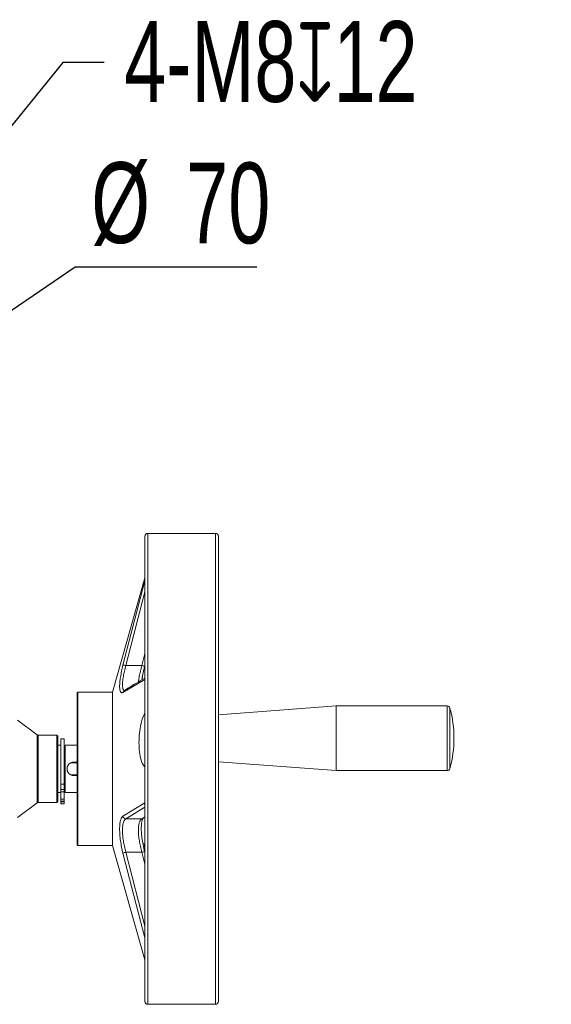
# Model space of a CAD drawing. Header units: millimetres. Extents: x 39 to 402, y 32 to 290.
# Tile 9 of 27: x 144 to 197, y 44 to 142. Entities that reach past the tile are written whole.
import ezdxf

# ---------------------------------------------------------------- set-up
doc = ezdxf.new("R2010")
doc.units = ezdxf.units.MM
doc.header["$PDSIZE"] = -1
doc.layers.add('10', color=7, linetype='Continuous')
doc.styles.add('SLDTEXTSTYLE0', font='TXT', dxfattribs={"width": 0.7})
doc.dimstyles.new('SLDDIMSTYLE1', dxfattribs={"dimtxt": 8, "dimasz": 4.08, "dimexe": 0, "dimexo": 0.0625, "dimgap": 2, "dimtad": 0, "dimtih": 1, "dimtoh": 1, "dimlfac": 3, "dimrnd": 1e-09, "dimzin": 12, "dimdsep": 46, "dimtxsty": 'SLDTEXTSTYLE0', "dimsah": 1, "dimcen": 0, "dimadec": 0, "dimazin": 3, "dimtfac": 1, "dimtmove": 0, "dimatfit": 3, "dimfxl": 1, "dimfrac": 2, "dimtolj": 1, "dimtzin": 12, "dimarcsym": 0})
doc.dimstyles.new('SLDDIMSTYLE2', dxfattribs={"dimtxt": 8, "dimasz": 4.08, "dimexe": 0, "dimexo": 0.0625, "dimgap": 2, "dimtad": 0, "dimtih": 1, "dimtoh": 1, "dimlfac": 3, "dimrnd": 1e-09, "dimzin": 12, "dimdsep": 46, "dimtxsty": 'SLDTEXTSTYLE0', "dimsah": 1, "dimcen": 0, "dimadec": 0, "dimazin": 3, "dimtfac": 1, "dimtmove": 0, "dimatfit": 3, "dimfxl": 1, "dimfrac": 2, "dimtolj": 1, "dimtzin": 12, "dimarcsym": 0})

# ---------------------------------------------------------------- blocks, each defined once
blk = doc.blocks.new('_D_4')
at = {"layer": '10', "transparency": 16777216}
for p, q in [((116.382, 94.54), (149.456, 117.062)), ((149.456, 117.062), (167.46, 117.062)), ((97.095, 81.406), (116.382, 94.54)), ((97.095, 81.406), (91.847, 77.832))]:
    blk.add_line(p, q, dxfattribs=at)
for points in [[(116.382, 94.54), (120.04, 96.416), (119.468, 97.256)], [(97.095, 81.406), (93.437, 79.53), (94.009, 78.69)]]:
    blk.add_solid(points, dxfattribs=at)
at = {"layer": '10', "transparency": 16777216, "char_height": 8, "attachment_point": 1, "style": 'SLDTEXTSTYLE0'}
for s, insert in [('%%c', (151.044, 127.408)), ('70', (160.449, 127.375))]:
    blk.add_mtext(s, dxfattribs=dict(at, insert=insert))
blk = doc.blocks.new('_D_6')
at = {"layer": '10', "color": 0, "lineweight": -2, "transparency": 16777216}
for p, q in [((148.225, 137.309), (116.841, 98.513)), ((152.305, 137.309), (148.225, 137.309))]:
    blk.add_line(p, q, dxfattribs=at)
at = {"layer": '10', "color": 0, "transparency": 16777216}
blk.add_solid([(116.313, 98.941), (117.37, 98.086), (114.275, 95.341)], dxfattribs=at)
at = {"layer": 'Defpoints', "color": 0, "transparency": 16777216}
for p in [(115.701, 97.104), (114.275, 95.341)]:
    blk.add_point(p, dxfattribs=at)
at = {"layer": '10', "color": 0, "transparency": 16777216, "insert": (154.305, 141.393), "char_height": 8, "attachment_point": 1, "style": 'SLDTEXTSTYLE0'}
blk.add_mtext('\\A1;4-M8{\\fGDT|b0|i0|c0|p2;x}12', dxfattribs=at)

msp = doc.modelspace()

# ---------------------------------------------------------------- linework, layer by layer
at = {"color": 7, "linetype": 'Continuous', "lineweight": 18}
for p, q in [((156.3468, 90.348), (156.3468, 70.8232)), ((163.3468, 90.6396), (156.6384, 90.6396)), ((163.6384, 70.8232), (163.6384, 90.348)), ((156.3413, 86.2452), (153.1384, 74.8896)), ((154.182, 77.5704), (156.3413, 85.942)), ((154.4627, 77.5429), (156.0441, 77.5429)), ((156.3413, 76.1463), (154.182, 74.8705)), ((156.3413, 72.8415), (156.3413, 76.1463)), ((149.6968, 74.8896), (149.6384, 74.8313)), ((149.6384, 74.8313), (149.6384, 68.4549)), ((153.1384, 74.8896), (149.6968, 74.8896)), ((149.6968, 74.8896), (149.6968, 59.8118)), ((153.1384, 74.8896), (153.1384, 59.723)), ((175.3051, 73.5418), (163.6384, 72.6668)), ((186.2998, 73.5418), (175.3051, 73.5418)), ((175.3051, 67.1252), (175.3051, 73.5418)), ((145.694, 70.673), (143.7384, 72.1396)), ((147.6384, 70.6396), (145.794, 70.6396)), ((147.7384, 70.5396), (147.6384, 70.6396)), ((147.6384, 63.973), (147.6384, 70.6396)), ((147.7384, 70.5396), (147.7384, 64.073)), ((148.3718, 70.2659), (148.0384, 70.2659)), ((148.0384, 70.2659), (148.0384, 65.7907)), ((148.3718, 65.7907), (148.3718, 70.2659)), ((156.3468, 70.8232), (156.3468, 44.2646)), ((163.6384, 44.2646), (163.6384, 70.8232)), ((148.0384, 69.6396), (147.7384, 69.6396)), ((148.4718, 69.473), (148.3718, 69.473)), ((149.6384, 69.6396), (148.4718, 69.6396)), ((148.4718, 69.6396), (148.4718, 64.973)), ((149.6384, 68.4549), (149.6384, 59.7813)), ((149.0145, 67.9063), (149.6384, 67.9063)), ((149.3051, 67.973), (149.6384, 67.973)), ((156.3413, 63.9312), (156.3413, 67.4932)), ((163.6384, 68.0002), (175.3051, 67.1252)), ((149.6384, 66.7063), (149.0145, 66.7063)), ((149.6384, 66.6396), (149.3051, 66.6396)), ((175.3051, 67.1252), (186.2998, 67.1252)), ((148.0384, 65.7907), (148.3718, 65.7907)), ((148.0384, 65.7907), (148.0384, 65.2608)), ((148.3718, 65.7907), (148.3718, 65.2608)), ((147.7384, 64.973), (148.0384, 64.973)), ((148.0384, 65.2608), (148.3718, 65.2608)), ((148.0384, 65.2608), (148.0384, 65.0364)), ((148.3718, 65.0364), (148.0384, 65.0364)), ((148.0384, 65.0364), (148.0384, 64.2945)), ((148.3718, 65.2608), (148.3718, 65.0364)), ((148.3718, 65.1396), (148.4718, 65.1396)), ((148.3718, 64.2945), (148.3718, 65.0364)), ((148.4718, 64.973), (149.6384, 64.973)), ((143.7384, 62.473), (145.694, 63.9396)), ((145.794, 63.973), (147.6384, 63.973)), ((147.6384, 63.973), (147.7384, 64.073)), ((148.0384, 64.2945), (148.3718, 64.2945)), ((148.0384, 64.2945), (148.0384, 64.1155)), ((148.0384, 64.1155), (148.3718, 64.1155)), ((148.0384, 64.1155), (148.0384, 64.0238)), ((148.0384, 64.0238), (148.3718, 64.0238)), ((148.0384, 64.0238), (148.0384, 63.8449)), ((148.3718, 63.8449), (148.0384, 63.8449)), ((148.0384, 63.8449), (148.0384, 63.8217)), ((148.0384, 63.8217), (148.3718, 63.8217)), ((148.3718, 64.2945), (148.3718, 64.1155)), ((148.3718, 64.1155), (148.3718, 64.0238)), ((148.3718, 64.0238), (148.3718, 63.8449)), ((148.3718, 63.8217), (148.3718, 63.8449)), ((154.182, 62.6204), (156.3413, 63.9312)), ((156.1985, 62.4058), (156.3468, 62.4945)), ((156.0441, 62.365), (154.4627, 62.365)), ((149.6384, 59.7813), (149.6968, 59.723)), ((149.6968, 59.8118), (149.6968, 59.723)), ((149.6968, 59.723), (153.1384, 59.723)), ((153.1384, 59.723), (156.3413, 48.3674)), ((156.3413, 50.5571), (154.182, 58.9341)), ((156.0441, 59.0373), (154.4627, 59.0373)), ((156.6384, 43.973), (163.3468, 43.973))]:
    msp.add_line(p, q, dxfattribs=at)
at = {"color": 8, "linetype": 'Continuous', "lineweight": 18}
for p, q in [((156.6384, 43.973), (156.6384, 90.6396)), ((163.3468, 44.2464), (163.3468, 90.6396)), ((156.3413, 85.942), (156.3413, 86.2452)), ((154.4627, 77.5429), (156.3468, 84.8505)), ((156.0441, 77.5429), (156.3468, 78.7168)), ((186.2998, 67.1252), (186.2998, 73.5418)), ((186.5817, 67.342), (186.5817, 73.325)), ((145.694, 63.9396), (145.694, 70.673)), ((145.794, 70.6396), (145.794, 63.973)), ((154.4627, 62.365), (156.3468, 63.4936)), ((156.3468, 62.5463), (156.0441, 62.365)), ((156.3468, 51.7298), (154.4627, 59.0373)), ((156.0441, 59.0373), (156.3468, 57.8634)), ((156.2586, 59.3785), (156.3468, 59.3257)), ((156.3413, 48.3674), (156.3413, 50.5571)), ((163.3468, 43.973), (163.3468, 44.2464))]:
    msp.add_line(p, q, dxfattribs=at)
at = {"color": 7, "linetype": 'Continuous', "lineweight": 18, "flags": 128}
msp.add_lwpolyline([(156.3248, 59.0516), (156.3274, 59.0617), (156.3169, 59.0687), (156.2939, 59.0722), (156.2593, 59.072), (156.2148, 59.0682), (156.1625, 59.0609), (156.1047, 59.0504), (156.0441, 59.0373)], dxfattribs=at)
at = {"color": 7, "linetype": 'Continuous', "lineweight": 18}
for centre, radius, start, end in [((156.6384, 90.348), 0.2917, 90, 180), ((163.3468, 90.348), 0.2917, 0, 90), ((156.2009, 86.2848), 0.1458, 344.248826, 0), ((156.2054, 85.981), 0.1414, 343.99975, 359.996127), ((154.2621, 76.9422), 0.6334, 71.537923, 97.268964), ((156.0307, 77.1143), 0.4289, 46.699217, 88.20775), ((156.3112, 76.1653), 0.0356, 327.784067, 359.201345), ((186.2998, 73.2502), 0.2917, 14.857166, 90), ((175.3051, 70.3335), 11.6667, 345.142834, 14.857166), ((145.794, 70.8063), 0.1667, 233.130102, 270), ((149.3051, 67.3063), 0.6667, 115.841933, 244.158067), ((149.3051, 67.3063), 0.6667, 90, 115.841933), ((186.2998, 67.4168), 0.2917, 270, 345.142834), ((149.3051, 67.3063), 0.6667, 244.158067, 270), ((145.794, 63.8063), 0.1667, 90, 126.869898), ((156.3374, 63.9225), 0.00949, 9.756495, 65.880562), ((154.4771, 62.6628), 0.2982, 188.182542, 267.231551), ((154.5834, 58.2762), 0.7707, 99.007512, 121.386769), ((156.2317, 50.522), 0.1151, 0.036301, 17.743071), ((156.2009, 48.3278), 0.1458, 0, 15.751174), ((156.6384, 44.2646), 0.2917, 180, 270), ((163.3468, 44.2646), 0.2917, 270, 360)]:
    msp.add_arc(centre, radius, start, end, dxfattribs=at)
at = {"color": 8, "linetype": 'Continuous', "lineweight": 18}
for centre, radius, start, end in [((154.4548, 74.8314), 0.2756, 123.189936, 171.859594), ((156.0546, 62.6378), 0.273, 267.799179, 301.886017), ((156.0277, 59.8057), 0.3001, 309.673937, 8.15259)]:
    msp.add_arc(centre, radius, start, end, dxfattribs=at)
at = {"color": 7, "linetype": 'Continuous', "lineweight": 18}
for points, knots in [([(156.3212, 85.7266), (156.3251, 85.7701), (156.3309, 85.8342), (156.337, 85.8993), (156.3399, 85.9294), (156.3408, 85.9379), (156.3413, 85.942)], [0, 0, 0, 0, 0.52786466, 0.77696749, 0.89332939, 1, 1, 1, 1]), ([(154.182, 74.8705), (154.135, 74.8509), (154.0411, 74.8118), (153.9356, 74.909), (153.867, 75.1199), (153.8437, 75.4482), (153.8673, 75.8769), (153.9361, 76.3888), (154.0414, 76.9591), (154.1352, 77.3668), (154.182, 77.5704)], [0, 0, 0, 0, 0.12525201, 0.25057439, 0.37553278, 0.50029455, 0.62551218, 0.74995126, 0.87514829, 1, 1, 1, 1]), ([(156.0542, 76.1158), (156.083, 76.2862), (156.1501, 76.6838), (156.2625, 77.1631), (156.3267, 77.4369)], [0, 0, 0, 0, 0.428597, 1, 1, 1, 1]), ([(156.3437, 76.2839), (156.0456, 76.1128), (155.3347, 75.7047), (154.6756, 75.2933), (154.2929, 75.0545)], [0, 0, 0, 0, 0.4193914, 1, 1, 1, 1]), ([(156.3468, 76.3029), (156.3459, 76.2921), (156.3437, 76.2671), (156.3293, 76.2465), (156.3212, 76.2349)], [0, 0, 0, 0, 0.435967, 1, 1, 1, 1]), ([(156.3413, 76.1463), (156.3408, 76.1535), (156.3388, 76.1852), (156.3315, 76.2146), (156.325, 76.2274), (156.3212, 76.2349)], [0, 0, 0, 0, 0.1068145, 0.4714233, 1, 1, 1, 1]), ([(156.3413, 67.4932), (156.2525, 67.6007), (156.0748, 67.8157), (155.8734, 68.5226), (155.7656, 69.4089), (155.7678, 70.3773), (155.87, 71.3174), (156.0548, 72.1551), (156.2286, 72.6252), (156.3283, 72.8166), (156.3413, 72.8415)], [0, 0, 0, 0, 0.1463395, 0.2928529, 0.4346638, 0.5700826, 0.7028106, 0.8379657, 0.9789313, 1, 1, 1, 1]), ([(156.3212, 63.7701), (156.3251, 63.7912), (156.3309, 63.8223), (156.337, 63.8719), (156.3399, 63.9036), (156.3408, 63.9222), (156.3413, 63.9312)], [0, 0, 0, 0, 0.5278647, 0.7769675, 0.8933294, 1, 1, 1, 1]), ([(154.182, 58.9341), (154.135, 59.1421), (154.0411, 59.5583), (153.9356, 60.1887), (153.867, 60.7922), (153.8437, 61.3457), (153.8673, 61.8245), (153.9361, 62.2068), (154.0414, 62.4884), (154.1352, 62.5764), (154.182, 62.6204)], [0, 0, 0, 0, 0.125252, 0.2505744, 0.3755328, 0.5002945, 0.6255122, 0.7499513, 0.8751483, 1, 1, 1, 1]), ([(154.4627, 59.0373), (154.4138, 59.2348), (154.3205, 59.6107), (154.2148, 60.1833), (154.1479, 60.7207), (154.1244, 61.218), (154.1441, 61.5746), (154.1817, 61.8202), (154.2328, 62.0304), (154.3208, 62.2446), (154.4139, 62.3236), (154.4627, 62.365)], [0, 0, 0, 0, 0.13175345, 0.25093298, 0.37774604, 0.50020618, 0.62262439, 0.68551824, 0.74959698, 0.86853152, 1, 1, 1, 1]), ([(156.0441, 62.365), (155.9952, 62.3234), (155.902, 62.2441), (155.7962, 61.9872), (155.7293, 61.6471), (155.7058, 61.2158), (155.7255, 60.8037), (155.7631, 60.448), (155.8142, 60.0865), (155.9022, 59.6094), (155.9953, 59.2343), (156.0441, 59.0373)], [0, 0, 0, 0, 0.1317535, 0.250933, 0.377746, 0.5002062, 0.6226244, 0.6855182, 0.749597, 0.8685315, 1, 1, 1, 1]), ([(156.3256, 59.0642), (156.2706, 59.3088), (156.1636, 59.7844), (156.0558, 60.4759), (155.9995, 61.0764), (155.992, 61.5659), (156.0214, 61.9323), (156.0878, 62.2659), (156.1553, 62.3512), (156.1985, 62.4058)], [0, 0, 0, 0, 0.1557294, 0.3027709, 0.4403387, 0.5688142, 0.6892131, 0.8007286, 1, 1, 1, 1]), ([(156.3468, 50.7467), (156.3459, 50.756), (156.3437, 50.7774), (156.3293, 50.7989), (156.3212, 50.8111)], [0, 0, 0, 0, 0.435967, 1, 1, 1, 1]), ([(156.3413, 50.5571), (156.3408, 50.5638), (156.3388, 50.5934), (156.3315, 50.6842), (156.325, 50.7639), (156.3212, 50.8111)], [0, 0, 0, 0, 0.1068145, 0.4714233, 1, 1, 1, 1])]:
    msp.add_open_spline(points, degree=3, knots=knots, dxfattribs=at)
at = {"color": 8, "linetype": 'Continuous', "lineweight": 18}
for points, knots in [([(154.3222, 75.0752), (154.2867, 75.0941), (154.2133, 75.1332), (154.1483, 75.3275), (154.1243, 75.6205), (154.1442, 75.9404), (154.1817, 76.2357), (154.2328, 76.5484), (154.3208, 76.981), (154.4139, 77.3495), (154.4627, 77.5429)], [0, 0, 0, 0, 0.1372646, 0.2833211, 0.4243642, 0.5653589, 0.6377967, 0.7115992, 0.8485816, 1, 1, 1, 1]), ([(156.0441, 77.5429), (155.995, 77.3487), (155.9013, 76.9786), (155.7985, 76.4645), (155.7406, 76.1116), (155.7326, 75.9558), (155.7312, 75.9283)], [0, 0, 0, 0, 0.3253972, 0.6197401, 0.9329358, 1, 1, 1, 1]), ([(156.0666, 76.123), (156.0723, 76.1678), (156.0994, 76.3793), (156.1863, 76.8212), (156.2786, 77.2246), (156.3248, 77.4264)], [0, 0, 0, 0, 0.1183396, 0.558871, 1, 1, 1, 1]), ([(156.3248, 59.8483), (156.2763, 59.8762), (156.2135, 59.9124), (156.1694, 59.8701), (156.1594, 59.8605)], [0, 0, 0, 0, 0.7717724, 1, 1, 1, 1])]:
    msp.add_open_spline(points, degree=3, knots=knots, dxfattribs=at)

# ---------------------------------------------------------------- dimensions: what is measured, and where the dimension line sits
at = {"layer": '10'}
dim = msp.add_diameter_dim_2p(p1=(115.7008, 97.1037), p2=(114.2752, 95.3414), text='4-M8{\\fGDT|b0|i0|c0|p2;x}12', dimstyle='SLDDIMSTYLE2', override={"dimpost": '<>'}, dxfattribs=at)
dim.commit()
dim.dimension.update_dxf_attribs({"geometry": '_D_6', "text_midpoint": (172.5955, 137.3087), "dimtype": 163})
dim = msp.add_diameter_dim_2p(p1=(116.3816, 94.5396), p2=(97.0953, 81.4063), dimstyle='SLDDIMSTYLE1', dxfattribs=at)
dim.commit()
dim.dimension.update_dxf_attribs({"geometry": '_D_4', "text_midpoint": (159.2519, 123.0343), "dimtype": 163})

doc.saveas('drawing.dxf')
